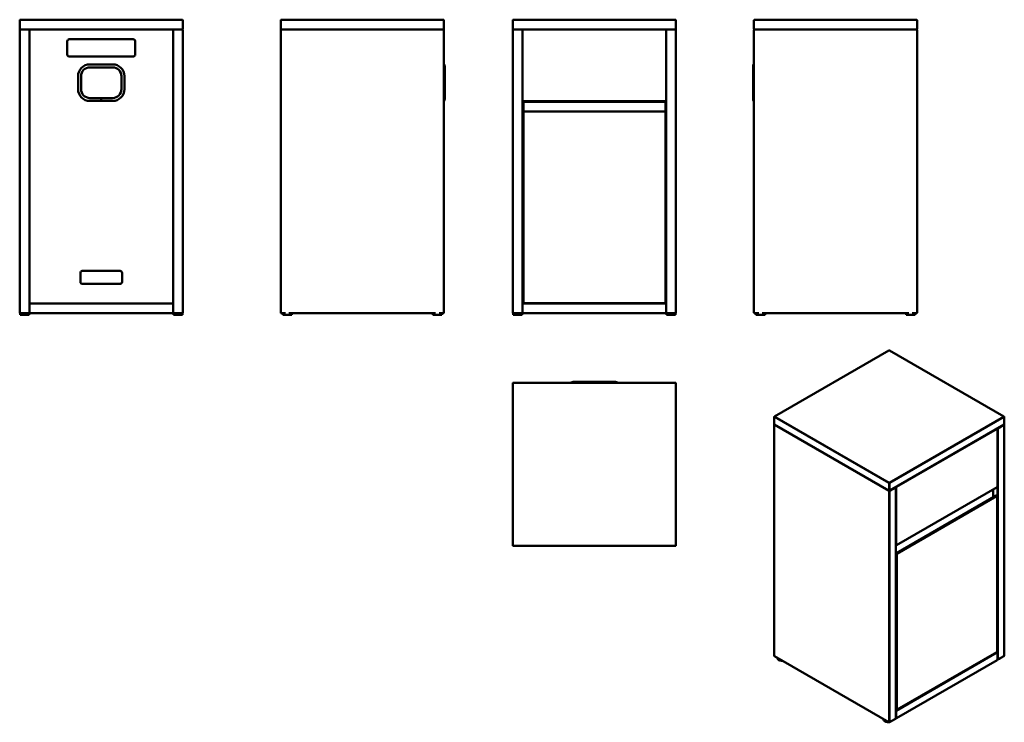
# Model space of a CAD drawing. Header units: millimetres. Extents: x 505 to 3523, y 454 to 2608.
import ezdxf

# ---------------------------------------------------------------- set-up
doc = ezdxf.new("R2010")
doc.units = ezdxf.units.MM
doc.header["$LTSCALE"] = 10
doc.layers.add('Visible (ANSI)', color=7, linetype='Continuous', lineweight=50)
doc.layers.add('Visible Narrow (ANSI)', color=7, linetype='Continuous', lineweight=35)

msp = doc.modelspace()

# ---------------------------------------------------------------- linework, layer by layer
at = {"layer": 'Visible (ANSI)'}
for p, q in [((504.5, 2606.5), (504.5, 2580.5)), ((1002.5, 2608.5), (506.5, 2608.5)), ((1004.5, 2580.5), (1004.5, 2606.5)), ((1304.8, 2606.5), (1304.8, 2580.5)), ((1802.8, 2608.5), (1306.8, 2608.5)), ((1804.8, 2580.5), (1804.8, 2606.5)), ((2016, 2606.5), (2016, 2580.5)), ((2514, 2608.5), (2018, 2608.5)), ((2516, 2580.5), (2516, 2606.5)), ((2755.4, 2606.5), (2755.4, 2580.5)), ((3253.4, 2608.5), (2757.4, 2608.5)), ((3255.4, 2580.5), (3255.4, 2606.5)), ((504.5, 2576.5), (504.5, 1710.5)), ((532.5, 2578.5), (506.5, 2578.5)), ((506.5, 2578.5), (1002.5, 2578.5)), ((534.5, 1710.5), (534.5, 2576.5)), ((534.5, 2576.5), (534.5, 1740.5)), ((972.5, 2578.5), (536.5, 2578.5)), ((974.5, 2576.5), (974.5, 1710.5)), ((974.5, 1740.5), (974.5, 2576.5)), ((1002.5, 2578.5), (976.5, 2578.5)), ((1004.5, 1710.5), (1004.5, 2576.5)), ((1304.8, 2576.5), (1304.8, 1710.5)), ((1802.8, 2578.5), (1306.8, 2578.5)), ((1306.8, 2578.5), (1802.8, 2578.5)), ((1804.8, 1710.5), (1804.8, 2576.5)), ((2016, 2576.5), (2016, 1710.5)), ((2044, 2578.5), (2018, 2578.5)), ((2018, 2578.5), (2514, 2578.5)), ((2046, 1710.5), (2046, 2576.5)), ((2046, 2576.5), (2046, 2360.5)), ((2484, 2578.5), (2048, 2578.5)), ((2486, 2576.5), (2486, 1710.5)), ((2486, 2360.5), (2486, 2576.5)), ((2514, 2578.5), (2488, 2578.5)), ((2516, 1710.5), (2516, 2576.5)), ((2755.4, 2576.5), (2755.4, 1710.5)), ((3253.4, 2578.5), (2757.4, 2578.5)), ((2757.4, 2578.5), (3253.4, 2578.5)), ((3255.4, 1710.5), (3255.4, 2576.5)), ((650.5, 2501.5), (650.5, 2542.5)), ((656.5, 2548.5), (852.5, 2548.5)), ((858.5, 2542.5), (858.5, 2501.5)), ((852.5, 2495.5), (656.5, 2495.5)), ((719.5, 2471.4), (789.5, 2471.4)), ((719.5, 2462.4), (789.5, 2462.4)), ((1805, 2467.1), (1805, 2435.4)), ((1805.1, 2467.3), (1805.2, 2467.5)), ((1805.2, 2471), (1805.2, 2435.4)), ((1807.5, 2465.4), (1807.5, 2435.4)), ((2752.7, 2435.4), (2752.7, 2465.4)), ((2755, 2435.4), (2755, 2471)), ((2755.1, 2467.3), (2755, 2467.5)), ((2755.2, 2435.4), (2755.2, 2467.1)), ((683.5, 2395.4), (683.5, 2435.4)), ((692.5, 2395.4), (692.5, 2435.4)), ((816.5, 2435.4), (816.5, 2395.4)), ((825.5, 2435.4), (825.5, 2395.4)), ((1805, 2395.4), (1805, 2435.4)), ((1805.2, 2395.4), (1805.2, 2435.4)), ((1807.5, 2395.4), (1807.5, 2435.4)), ((2752.7, 2435.4), (2752.7, 2395.4)), ((2755, 2435.4), (2755, 2395.4)), ((2755.2, 2435.4), (2755.2, 2395.4)), ((1805, 2395.4), (1805, 2363.7)), ((1805.2, 2395.4), (1805.2, 2359.8)), ((1807.5, 2395.4), (1807.5, 2365.4)), ((2752.7, 2365.4), (2752.7, 2395.4)), ((2755, 2359.8), (2755, 2395.4)), ((2755.2, 2363.7), (2755.2, 2395.4)), ((754.4, 2368.4), (719.5, 2368.4)), ((754.4, 2359.4), (719.5, 2359.4)), ((754.4, 2365.4), (754.4, 2368.4)), ((754.6, 2365.5), (754.4, 2365.5)), ((754.4, 2359.6), (754.4, 2365.4)), ((754.4, 2359.4), (754.4, 2359.6)), ((754.6, 2368.4), (754.6, 2365.4)), ((789.5, 2368.4), (754.6, 2368.4)), ((754.6, 2365.4), (754.6, 2359.6)), ((754.6, 2359.6), (754.6, 2359.4)), ((789.5, 2359.4), (754.6, 2359.4)), ((1805.1, 2363.6), (1805.2, 2363.3)), ((2047.5, 1740.5), (2047.5, 2358.5)), ((2048, 2358.5), (2484, 2358.5)), ((2048.5, 2324.6), (2048.5, 2354.5)), ((2050.5, 2356.5), (2482.5, 2356.5)), ((2484.5, 2358.5), (2484.5, 2354.5)), ((2484.5, 2354.5), (2484.5, 2324.6)), ((2755.1, 2363.6), (2755, 2363.3)), ((2048.5, 2324.6), (2048.5, 1741.5)), ((2482.5, 2326.6), (2050.5, 2326.6)), ((2484.5, 1741.5), (2484.5, 2324.6)), ((690.5, 1804.5), (690.5, 1832.5)), ((696.5, 1838.5), (812.5, 1838.5)), ((818.5, 1832.5), (818.5, 1804.5)), ((812.5, 1798.5), (696.5, 1798.5)), ((534.5, 1736.5), (534.5, 1710.5)), ((972.5, 1738.5), (536.5, 1738.5)), ((536.5, 1738.5), (972.5, 1738.5)), ((974.5, 1710.5), (974.5, 1736.5)), ((2046, 1736.5), (2046, 1710.5)), ((2049.2, 1740), (2048, 1740)), ((2484, 1738.5), (2048, 1738.5)), ((2050.5, 1739.5), (2482.5, 1739.5)), ((2484, 1740), (2483.8, 1740)), ((2484.5, 1741.5), (2484.5, 1740.5)), ((2486, 1710.5), (2486, 1736.5)), ((505.5, 1703.5), (505.5, 1708.7)), ((533.5, 1703.5), (505.5, 1703.5)), ((506.5, 1708.5), (532.5, 1708.5)), ((533.5, 1703.5), (533.5, 1708.7)), ((536.5, 1708.5), (972.5, 1708.5)), ((975.5, 1703.5), (975.5, 1708.7)), ((1003.5, 1703.5), (975.5, 1703.5)), ((976.5, 1708.5), (1002.5, 1708.5)), ((1003.5, 1703.5), (1003.5, 1708.7)), ((1306.8, 1708.5), (1319.6, 1708.5)), ((1310.8, 1703.5), (1310.8, 1708.5)), ((1338.8, 1703.5), (1310.8, 1703.5)), ((1330, 1708.5), (1779.6, 1708.5)), ((1338.8, 1703.5), (1338.8, 1708.5)), ((1770.8, 1703.5), (1770.8, 1708.5)), ((1798.8, 1703.5), (1770.8, 1703.5)), ((1790, 1708.5), (1802.8, 1708.5)), ((1798.8, 1703.5), (1798.8, 1708.5)), ((2017, 1703.5), (2017, 1708.7)), ((2045, 1703.5), (2017, 1703.5)), ((2018, 1708.5), (2044, 1708.5)), ((2045, 1703.5), (2045, 1708.7)), ((2048, 1708.5), (2484, 1708.5)), ((2487, 1703.5), (2487, 1708.7)), ((2515, 1703.5), (2487, 1703.5)), ((2488, 1708.5), (2514, 1708.5)), ((2515, 1703.5), (2515, 1708.7)), ((2757.4, 1708.5), (2770.2, 1708.5)), ((2761.4, 1703.5), (2761.4, 1708.5)), ((2789.4, 1703.5), (2761.4, 1703.5)), ((2780.6, 1708.5), (3230.2, 1708.5)), ((2789.4, 1703.5), (2789.4, 1708.5)), ((3221.4, 1703.5), (3221.4, 1708.5)), ((3249.4, 1703.5), (3221.4, 1703.5)), ((3240.6, 1708.5), (3253.4, 1708.5)), ((3249.4, 1703.5), (3249.4, 1708.5)), ((3169, 1594.8), (2818.3, 1392.3)), ((3521.7, 1392.3), (3171, 1594.8)), ((2016, 1493.3), (2016, 997.3)), ((2514, 1495.3), (2018, 1495.3)), ((2195.4, 1495.7), (2231, 1495.7)), ((2199.1, 1495.5), (2198.9, 1495.7)), ((2199.3, 1495.5), (2231, 1495.5)), ((2201, 1498), (2231, 1498)), ((2301, 1498), (2231, 1498)), ((2301, 1495.7), (2231, 1495.7)), ((2301, 1495.5), (2231, 1495.5)), ((2301, 1498), (2331, 1498)), ((2301, 1495.7), (2336.6, 1495.7)), ((2301, 1495.5), (2332.7, 1495.5)), ((2332.8, 1495.5), (2333.1, 1495.7)), ((2516, 997.3), (2516, 1493.3)), ((2817.3, 1369.3), (2817.3, 1390.6)), ((3522.7, 1369.3), (3522.7, 1390.6)), ((2817.3, 1366.1), (2817.3, 659)), ((3169, 1165.1), (2818.3, 1367.6)), ((3521.7, 1367.6), (3171, 1165.1)), ((3522.7, 1366.1), (3522.7, 659)), ((3501.5, 1353.8), (3501.5, 1177.4)), ((3190.4, 1174.2), (3190.4, 467.1)), ((3497.5, 1149.3), (3192, 973)), ((3500.5, 1175.7), (3192.2, 997.7)), ((3488.2, 1168.6), (3488.2, 1144)), ((3500.5, 1147.6), (3500.5, 671.4)), ((2018, 995.3), (2514, 995.3)), ((3192, 973), (3190.4, 972)), ((3194, 493.3), (3499.5, 669.7)), ((3500.5, 669.7), (3499.9, 670)), ((3501.5, 646.7), (3501.5, 668)), ((2818.3, 657.2), (3169, 454.7)), ((2827.2, 651.2), (2827.2, 652.1)), ((3500.5, 645), (3192.2, 467)), ((3503.4, 646.6), (3521.7, 657.2)), ((3190.4, 494.3), (3192, 493.3)), ((3152.5, 463.4), (3152.5, 464.3)), ((3171, 454.7), (3189.4, 465.4))]:
    msp.add_line(p, q, dxfattribs=at)
for centre, radius, start, end in [((506.5, 2606.5), 2, 90, 180), ((1002.5, 2606.5), 2, 0, 90), ((1306.8, 2606.5), 2, 90, 180), ((1802.8, 2606.5), 2, 0, 90), ((2018, 2606.5), 2, 90, 180), ((2514, 2606.5), 2, 0, 90), ((2757.4, 2606.5), 2, 90, 180), ((3253.4, 2606.5), 2, 0, 90), ((506.5, 2580.5), 2, 180, 270), ((506.5, 2576.5), 2, 90, 180), ((532.5, 2576.5), 2, 0, 90), ((536.5, 2576.5), 2, 90, 180), ((972.5, 2576.5), 2, 0, 90), ((976.5, 2576.5), 2, 90, 180), ((1002.5, 2580.5), 2, 270, 0), ((1002.5, 2576.5), 2, 0, 90), ((1306.8, 2580.5), 2, 180, 270), ((1306.8, 2576.5), 2, 90, 180), ((1802.8, 2580.5), 2, 270, 0), ((1802.8, 2576.5), 2, 0, 90), ((2018, 2580.5), 2, 180, 270), ((2018, 2576.5), 2, 90, 180), ((2044, 2576.5), 2, 0, 90), ((2048, 2576.5), 2, 90, 180), ((2484, 2576.5), 2, 0, 90), ((2488, 2576.5), 2, 90, 180), ((2514, 2580.5), 2, 270, 0), ((2514, 2576.5), 2, 0, 90), ((2757.4, 2580.5), 2, 180, 270), ((2757.4, 2576.5), 2, 90, 180), ((3253.4, 2580.5), 2, 270, 0), ((3253.4, 2576.5), 2, 0, 90), ((656.5, 2542.5), 6, 90, 180), ((852.5, 2542.5), 6, 0, 90), ((656.5, 2501.5), 6, 180, 270), ((852.5, 2501.5), 6, 270, 0), ((719.5, 2435.4), 36, 90, 180), ((719.5, 2435.4), 27, 90, 180), ((789.5, 2435.4), 36, 0, 90), ((789.5, 2435.4), 27, 0, 90), ((1804.5, 2465.4), 1.62, 281.7863, 288.7308), ((1805.3, 2467.1), 0.296, 145.3053, 180), ((1805.6, 2471), 0.4, 29.0201, 180), ((1795.5, 2465.4), 11.9, 0, 29.0201), ((2764.7, 2465.4), 11.9, 150.9799, 180), ((2754.6, 2471), 0.4, 0, 150.9799), ((2754.9, 2467.1), 0.296, 0, 34.6947), ((2755.7, 2465.4), 1.62, 251.2692, 258.2137), ((719.5, 2395.4), 36, 180, 270), ((719.5, 2395.4), 27, 180, 270), ((789.5, 2395.4), 27, 270, 0), ((789.5, 2395.4), 36, 270, 0), ((1804.5, 2365.4), 1.62, 71.2692, 78.2137), ((1805.3, 2363.7), 0.296, 180, 214.6947), ((1805.6, 2359.8), 0.4, 180, 330.9799), ((1795.5, 2365.4), 11.9, 330.9799, 0), ((2048, 2360.5), 2, 180, 270), ((2050.5, 2354.5), 2, 90, 180), ((2482.5, 2354.5), 2, 0, 90), ((2484, 2360.5), 2, 270, 0), ((2764.7, 2365.4), 11.9, 180, 209.0201), ((2754.6, 2359.8), 0.4, 209.0201, 0), ((2754.9, 2363.7), 0.296, 325.3053, 0), ((2755.7, 2365.4), 1.62, 101.7863, 108.7308), ((2050.5, 2324.6), 2, 90, 180), ((2482.5, 2324.6), 2, 0, 90), ((696.5, 1832.5), 6, 90, 180), ((812.5, 1832.5), 6, 0, 90), ((696.5, 1804.5), 6, 180, 270), ((812.5, 1804.5), 6, 270, 0), ((536.5, 1740.5), 2, 180, 270), ((536.5, 1736.5), 2, 90, 180), ((972.5, 1740.5), 2, 270, 0), ((972.5, 1736.5), 2, 0, 90), ((2048, 1740.5), 2, 180, 270), ((2048, 1736.5), 2, 90, 180), ((2048, 1740.5), 0.5, 180, 270), ((2050.5, 1741.5), 2, 180, 270), ((2482.5, 1741.5), 2, 270, 0), ((2484, 1740.5), 0.5, 270, 0), ((2484, 1740.5), 2, 270, 0), ((2484, 1736.5), 2, 0, 90), ((506.5, 1710.5), 2, 180, 270), ((532.5, 1710.5), 2, 270, 0), ((536.5, 1710.5), 2, 180, 270), ((972.5, 1710.5), 2, 270, 0), ((976.5, 1710.5), 2, 180, 270), ((1002.5, 1710.5), 2, 270, 0), ((1306.8, 1710.5), 2, 180, 270), ((1802.8, 1710.5), 2, 270, 0), ((2018, 1710.5), 2, 180, 270), ((2044, 1710.5), 2, 270, 0), ((2048, 1710.5), 2, 180, 270), ((2484, 1710.5), 2, 270, 0), ((2488, 1710.5), 2, 180, 270), ((2514, 1710.5), 2, 270, 0), ((2757.4, 1710.5), 2, 180, 270), ((3253.4, 1710.5), 2, 270, 0), ((3170, 1593), 2, 60, 120), ((2018, 1493.3), 2, 90, 180), ((2195.4, 1496.1), 0.4, 119.0201, 270), ((2201, 1486), 11.9, 90, 119.0201), ((2199.3, 1495.8), 0.296, 235.3053, 270), ((2201, 1495), 1.62, 11.7863, 18.7308), ((2331, 1495), 1.62, 161.2692, 168.2137), ((2331, 1486), 11.9, 60.9799, 90), ((2332.7, 1495.8), 0.296, 270, 304.6947), ((2336.6, 1496.1), 0.4, 270, 60.9799), ((2514, 1493.3), 2, 0, 90), ((2819.3, 1390.6), 2, 120, 180), ((3520.7, 1390.6), 2, 0, 60), ((2819.3, 1369.3), 2, 180, 240), ((2819.3, 1366.1), 2, 125.2644, 180), ((3520.7, 1369.3), 2, 300, 0), ((3520.7, 1366.1), 2, 0, 54.7356), ((3499.5, 1353.8), 2, 0, 54.4698), ((3499.5, 1177.4), 2, 300, 0), ((3170, 1166.8), 2, 240, 300), ((3188.4, 1174.2), 2, 0, 54.4698), ((3498.5, 1147.6), 2, 0, 120), ((2018, 997.3), 2, 180, 270), ((2514, 997.3), 2, 270, 0), ((3191.2, 999.5), 2, 245.5302, 300), ((3498.5, 671.4), 2, 300, 0), ((3499.5, 668), 2, 0, 60), ((2819.3, 659), 2, 180, 240), ((3499.5, 646.7), 2, 300, 0), ((3502.4, 648.4), 2, 245.2644, 300), ((3520.7, 659), 2, 300, 0), ((3193, 495.1), 2, 240, 300), ((3170, 456.5), 2, 240, 300), ((3188.4, 467.1), 2, 300, 0), ((3191.2, 468.7), 2, 245.2644, 300)]:
    msp.add_arc(centre, radius, start, end, dxfattribs=at)
for centre, major_axis, start_param, end_param in [((2841.2, 651.2), (-14, 0), 0, 1.673866), ((3498.8, 655.3), (14, 0), 5.341069, 5.654505), ((3166.5, 463.4), (-14, 0), 0, 1.673866), ((3166.5, 463.4), (14, 0), 5.341069, 5.654505)]:
    msp.add_ellipse(centre, major_axis=major_axis, ratio=0.57735, start_param=start_param, end_param=end_param, dxfattribs=at)
at = {"layer": 'Visible Narrow (ANSI)'}
for p, q in [((2819.3, 1392.2), (3170, 1594.7)), ((3170, 1594.7), (3520.7, 1392.2)), ((2817.9, 1368.5), (2817.9, 1389.7)), ((2817.9, 1389.7), (3168.6, 1187.2)), ((3170, 1189.7), (2819.3, 1392.2)), ((3520.7, 1392.2), (3170, 1189.7)), ((3171.4, 1187.2), (3522.2, 1389.7)), ((3522.2, 1389.7), (3522.2, 1368.5)), ((3168.6, 1166), (2817.9, 1368.5)), ((2817.9, 1365.2), (3168.6, 1162.8)), ((2817.9, 658.2), (2817.9, 1365.2)), ((3522.2, 1368.5), (3171.4, 1166)), ((3503.8, 1354.6), (3522.2, 1365.2)), ((3522.2, 1365.2), (3522.2, 658.2)), ((3192.7, 1175), (3500.9, 1353)), ((3500.9, 1353), (3500.9, 1176.6)), ((3503.8, 647.5), (3503.8, 1354.6)), ((3168.6, 1187.2), (3168.6, 1166)), ((3171.4, 1166), (3171.4, 1187.2)), ((3168.6, 1162.8), (3168.6, 455.7)), ((3171.4, 1162.8), (3189.8, 1173.4)), ((3171.4, 455.7), (3171.4, 1162.8)), ((3189.8, 1173.4), (3189.8, 466.3)), ((3500.9, 1176.6), (3192.7, 998.6)), ((3192.7, 998.6), (3192.7, 1175)), ((3500.9, 1176), (3500.9, 669.4)), ((3194.4, 970.4), (3499.9, 1146.8)), ((3499.9, 1146.8), (3499.9, 670.6)), ((3190.4, 969.7), (3191.6, 970.4)), ((3191.6, 970.4), (3191.6, 494.2)), ((3194.4, 494.2), (3194.4, 970.4)), ((3499.5, 669.6), (3191.2, 491.6)), ((3192.7, 489.1), (3500.9, 667.1)), ((3499.9, 670.6), (3194.4, 494.2)), ((3499.4, 669.7), (3499.5, 669.6)), ((3500.9, 667.1), (3500.9, 645.9)), ((3168.6, 455.7), (2817.9, 658.2)), ((3500.9, 645.9), (3192.7, 467.9)), ((3522.2, 658.2), (3503.8, 647.5)), ((3191.6, 494.2), (3190.4, 494.9)), ((3191.2, 491.6), (3190.4, 492.1)), ((3192.7, 467.9), (3192.7, 489.1)), ((3189.8, 466.3), (3171.4, 455.7))]:
    msp.add_line(p, q, dxfattribs=at)
for centre, major_axis, ratio, start_param, end_param in [((3170, 1593), (-1, 1.73), 0.57735, 5.497787, 6.283185), ((3170, 1593), (1, 1.73), 0.57735, 0, 0.785398), ((2819.3, 1390.6), (-2, 0), 0.57735, 0, 0.785398), ((2819.3, 1390.6), (1, 1.73), 0.57735, 0.785398, 2.356194), ((2819.3, 1390.6), (-1, 1.73), 0.57735, 5.497787, 6.283185), ((3520.7, 1390.6), (1, 1.73), 0.57735, 0, 0.785398), ((3520.7, 1390.6), (1, -1.73), 0.57735, 0.785398, 2.356194), ((3520.7, 1390.6), (2, 0), 0.57735, 5.497787, 6.283185), ((2819.3, 1369.3), (-2, 0), 0.57735, 0, 0.785398), ((2819.3, 1366.1), (-2, 0), 0.57735, 0, 0.785398), ((2819.3, 1369.3), (-1, -1.73), 0.57735, 5.497787, 6.283185), ((2819.3, 1366.1), (1, 1.73), 0.57735, 1.143718, 2.356194), ((3520.7, 1366.1), (1, -1.73), 0.57735, 0.785398, 1.997875), ((3520.7, 1369.3), (1, -1.73), 0.57735, 0, 0.785398), ((3520.7, 1369.3), (2, 0), 0.57735, 5.497787, 6.283185), ((3520.7, 1366.1), (2, 0), 0.57735, 5.497787, 6.283185), ((3499.5, 1353.8), (1, -1.73), 0.57735, 0.785398, 1.997875), ((3499.5, 1353.8), (2, 0), 0.57735, 5.497787, 6.283185), ((3502.4, 1355.4), (-1, -1.73), 0.57735, 4.871937, 5.192248), ((3502.4, 1355.4), (2, 0), 0.57735, 4.23253, 5.497787), ((3502.4, 1355.4), (-1, 1.73), 0.57735, 3.926991, 5.139468), ((3170, 1188.1), (-1, -1.73), 0.57735, 3.926991, 5.497787), ((3170, 1188.1), (2, 0), 0.57735, 3.926991, 5.497787), ((3170, 1188.1), (-1, 1.73), 0.57735, 3.926991, 5.497787), ((3499.5, 1177.4), (2, 0), 0.57735, 5.497787, 6.283185), ((3170, 1166.8), (-1, -1.73), 0.57735, 5.497787, 6.283185), ((3170, 1166.8), (-2, 0), 0.57735, 0.785398, 2.356194), ((3170, 1163.6), (-1, -1.73), 0.57735, 4.23253, 5.497787), ((3170, 1163.6), (2, 0), 0.57735, 3.926991, 5.497787), ((3170, 1163.6), (-1, 1.73), 0.57735, 3.926991, 5.192248), ((3170, 1166.8), (1, -1.73), 0.57735, 0, 0.785398), ((3188.4, 1174.2), (1, -1.73), 0.57735, 0.785398, 1.997875), ((3188.4, 1174.2), (2, 0), 0.57735, 5.497787, 6.283185), ((3191.2, 1175.8), (-1, -1.73), 0.57735, 4.871937, 5.192248), ((3191.2, 1175.8), (2, 0), 0.57735, 4.23253, 5.497787), ((3191.2, 1175.8), (-1, 1.73), 0.57735, 3.926991, 5.139468), ((3498.5, 1147.6), (-1, 1.73), 0.57735, 3.926991, 6.283185), ((3498.5, 1147.6), (2, 0), 0.57735, 5.497787, 6.283185), ((3499.5, 1177.4), (1, -1.73), 0.57735, 0, 0.785398), ((3191.2, 999.5), (-2, 0), 0.57735, 1.143718, 2.356194), ((3191.2, 999.5), (1, -1.73), 0.57735, 0, 0.785398), ((3193, 971.2), (-1, 1.73), 0.816497, 0, 1.570796), ((3193, 971.2), (2, 0), 0.57735, 3.926991, 5.497787), ((3193, 971.2), (-1, 1.73), 0.57735, 3.926991, 6.283185), ((3498.5, 671.4), (1, -1.73), 0.57735, 0, 0.785398), ((3499.5, 668), (1, 1.73), 0.57735, 0, 0.785398), ((3499.5, 668), (1, -1.73), 0.57735, 0.785398, 2.356194), ((3498.5, 671.4), (2, 0), 0.57735, 5.497787, 6.283185), ((3499.5, 668), (2, 0), 0.57735, 5.497787, 6.283185), ((2819.3, 659), (-2, 0), 0.57735, 0, 0.785398), ((2819.3, 659), (-1, -1.73), 0.57735, 5.497787, 6.283185), ((3499.5, 646.7), (1, -1.73), 0.57735, 0, 0.785398), ((3499.5, 646.7), (2, 0), 0.57735, 5.497787, 6.283185), ((3502.4, 648.4), (-2, 0), 0.57735, 1.143718, 2.356194), ((3502.4, 648.4), (1, -1.73), 0.57735, 0, 0.785398), ((3520.7, 659), (1, -1.73), 0.57735, 0, 0.785398), ((3520.7, 659), (2, 0), 0.57735, 5.497787, 6.283185), ((3191.2, 490), (-1, -1.73), 0.57735, 3.926991, 4.552841), ((3191.2, 490), (2, 0), 0.57735, 4.28531, 5.497787), ((3191.2, 490), (-1, 1.73), 0.57735, 3.926991, 5.497787), ((3193, 495.1), (-1, -1.73), 0.57735, 5.497787, 6.283185), ((3193, 495.1), (-2, 0), 0.57735, 0.785398, 2.356194), ((3193, 495.1), (1, -1.73), 0.57735, 0, 0.785398), ((3170, 456.5), (-2, 0), 0.57735, 0.785398, 2.356194), ((3170, 456.5), (-1, -1.73), 0.57735, 5.497787, 6.283185), ((3170, 456.5), (1, -1.73), 0.57735, 0, 0.785398), ((3188.4, 467.1), (1, -1.73), 0.57735, 0, 0.785398), ((3188.4, 467.1), (2, 0), 0.57735, 5.497787, 6.283185), ((3191.2, 468.7), (-2, 0), 0.57735, 1.143718, 2.356194), ((3191.2, 468.7), (1, -1.73), 0.57735, 0, 0.785398)]:
    msp.add_ellipse(centre, major_axis=major_axis, ratio=ratio, start_param=start_param, end_param=end_param, dxfattribs=at)

doc.saveas('drawing.dxf')
